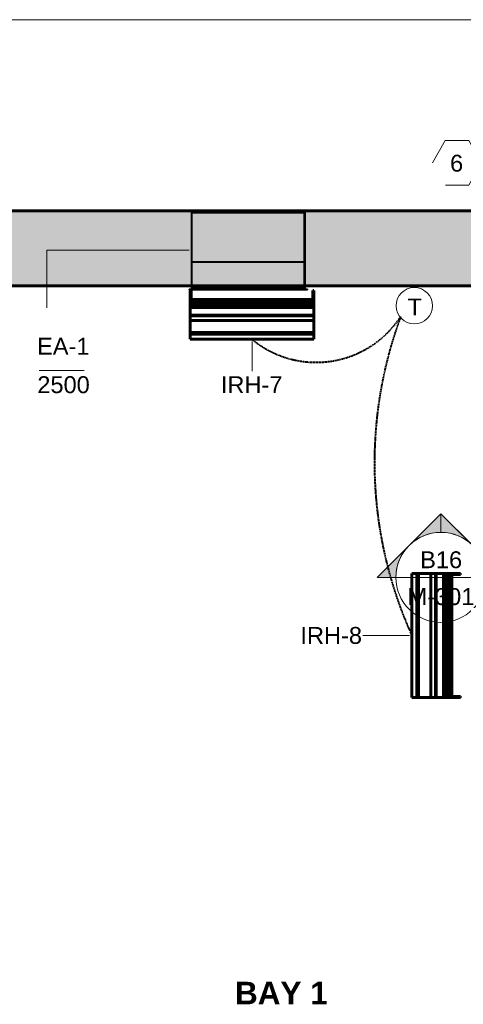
# Model space of a CAD drawing. Header units: inches. Extents: x -703 to 1762, y -443 to 551.
# Tile 3 of 15: x -455 to -336, y 277 to 539. Entities that reach past the tile are written whole.
import ezdxf

# ---------------------------------------------------------------- set-up
doc = ezdxf.new("R2010")
doc.units = ezdxf.units.IN
doc.header["$MEASUREMENT"] = 0
doc.linetypes.add('Hidden 1_16_', pattern=[0.09375, 0.0625, -0.03125])
for name, color, linetype, lineweight in [('A-ANNO-NOTE', 131, 'Continuous', 9), ('A-AREA-IDEN', 2, 'Continuous', 9), ('A-DETL', 90, 'Continuous', 9), ('A-WALL-PATT', 111, 'Continuous', 60), ('G-ANNO-SYMB', 111, 'Continuous', 9), ('L-SITE-WALL', 31, 'Continuous', 18), ('M-EQPM', 50, 'Continuous', 60), ('M-EQPM-IDEN', 50, 'Continuous', 9), ('M-HVAC-CDFF', 50, 'Continuous', 40), ('M-HVAC-CDFF-IDEN', 2, 'Continuous', 9)]:
    doc.layers.add(name, color=color, linetype=linetype, lineweight=lineweight)
doc.styles.add('Arial', font='arial.ttf', dxfattribs={"height": 4.5})
doc.styles.add('Arial_B', font='arialbd.ttf', dxfattribs={"height": 6})

# ---------------------------------------------------------------- blocks, each defined once
blk = doc.blocks.new('ANG M_I Facility_HOST_REVISED_07082024_rvt-1-01_All_Mech_WORK')
at = {"layer": 'A-WALL-PATT', "lineweight": 9}
h = blk.add_hatch(dxfattribs=at)
h.set_pattern_fill('FP_1', style=0, pattern_type=2)
h.set_pattern_definition([(50, (0, 0), (13.77135, -1.20496), [1.44, -15.84]), (355, (0, 0), (-2.66442, 14.44218), [1.152, -12.672]), (100.451, (1.148, -0.1), (11.10708, 13.23737), [1.224, -13.462]), (46.184, (0, 3.84), (20.4913, -3.17785), [2.16, -23.76]), (96.636, (1.708, 3.575), (17.94587, 18.70315), [1.836, -20.193]), (351.184, (0, 3.84), (17.9454, 18.7026), [1.728, -19.008]), (21, (1.92, 2.88), (11.46052, -7.73037), [1.44, -15.84]), (326, (1.92, 2.88), (4.67135, 13.92315), [1.152, -12.672]), (71.451, (2.875, 2.236), (16.13207, 6.19284), [1.224, -13.462]), (37.5, (0, 0), (0.233123, 6.39175), [0.634, -11.885, 0.634, -12.23, -12.72]), (37.5, (0, 0), (0.233123, 6.39175), [-25.382, 0.634, -12.086]), (7.5, (0, 0), (5.05073, 7.57304), [0.634, -6.701, 0.634, -11.597, -4.848]), (7.5, (0, 0), (5.05073, 7.57304), [-19.565, 0.634, -4.214]), (327.5, (-4.282, 0), (10.24958, -0.43289), [0.634, -4.166, 0.634, -14.342, -19.872]), (327.5, (-4.282, 0), (10.24958, -0.43289), [-19.776, 0.634, -19.238]), (317.5, (-6.202, 0), (11.19739, 1.92214), [0.634, -5.606, 0.634, -9.312, -14.112]), (317.5, (-6.202, 0), (11.19739, 1.92214), [-16.186, 0.634, -13.478])])
h.paths.add_polyline_path([(-603.06, 468.34), (-603.06, 488.34), (-163.06, 488.34), (-163.06, 468.34), (-183.06, 468.34)])
at = {"layer": 'L-SITE-WALL', "color": 250, "lineweight": 60}
for p, q in [((-163.06, 488.34), (-603.06, 488.34)), ((-603.06, 468.34), (-183.06, 468.34))]:
    blk.add_line(p, q, dxfattribs=at)
blk = doc.blocks.new('SW-33 _Generic 2 Lamp_1 - SW-33 _Generic 2 Lamp_-2891198-01_All_Mech_WORK')
at = {"layer": 'M-EQPM'}
for p, q in [((-535.89, 16.95), (-535.89, 18.3)), ((-535.89, 15.15), (-535.89, 18.3)), ((-535.89, 16.95), (-535.89, 18.3)), ((-535.89, 18.3), (-535.89, 12)), ((-535.89, 18.3), (-502.89, 18.3)), ((-535.89, 16.52), (-535.89, 16.95)), ((-535.89, 16.52), (-535.89, 16.95)), ((-535.89, 16.95), (-502.89, 16.95)), ((-535.89, 13.26), (-535.89, 16.52)), ((-535.89, 13.26), (-535.89, 16.52)), ((-535.89, 16.52), (-502.89, 16.52)), ((-502.89, 12), (-502.89, 18.3)), ((-502.89, 18.3), (-502.89, 16.95)), ((-502.89, 16.95), (-502.89, 16.52)), ((-502.89, 16.52), (-502.89, 13.26)), ((-535.89, 15.15), (-535.89, 12)), ((-535.89, 11.82), (-535.89, 13.26)), ((-535.89, 11.82), (-535.89, 13.26)), ((-535.89, 13.26), (-502.89, 13.26)), ((-502.89, 13.26), (-502.89, 11.82)), ((-535.89, 9.45), (-535.89, 12)), ((-535.89, 12), (-535.89, 9.45)), ((-535.89, 12), (-502.89, 12)), ((-535.89, 11.82), (-535.89, 9.65)), ((-535.89, 9.65), (-535.89, 11.82)), ((-535.89, 11.82), (-502.89, 11.82)), ((-502.89, 9.45), (-502.89, 12)), ((-502.89, 11.82), (-502.89, 9.65)), ((-535.89, 10.15), (-535.89, 8.42)), ((-535.89, 9.65), (-535.89, 10.15)), ((-535.89, 10.15), (-535.89, 7.15)), ((-535.89, 8.42), (-535.89, 10.15)), ((-535.64, 10.15), (-535.89, 10.15)), ((-535.89, 9.82), (-535.89, 7.65)), ((-535.89, 9.82), (-535.89, 8.38)), ((-535.89, 9.82), (-535.89, 7.65)), ((-535.89, 8.38), (-535.89, 9.82)), ((-502.89, 9.82), (-535.89, 9.82)), ((-535.89, 7.65), (-535.89, 9.65)), ((-535.89, 9.65), (-502.89, 9.65)), ((-535.89, 9.02), (-535.89, 9.45)), ((-535.89, 9.45), (-535.89, 9.02)), ((-535.89, 9.45), (-502.89, 9.45)), ((-535.89, 8.38), (-535.89, 9.02)), ((-535.89, 9.02), (-535.89, 8.38)), ((-535.89, 9.02), (-502.89, 9.02)), ((-535.89, 8.42), (-535.89, 6.37)), ((-535.89, 6.37), (-535.89, 8.42)), ((-535.89, 8.42), (-535.64, 8.42)), ((-535.89, 8.38), (-502.89, 8.38)), ((-535.64, 10.15), (-535.64, 8.42)), ((-535.64, 7.15), (-535.64, 10.15)), ((-535.64, 8.42), (-535.64, 6.37)), ((-503.14, 10.15), (-503.14, 7.15)), ((-503.14, 8.42), (-503.14, 10.15)), ((-502.89, 10.15), (-503.14, 10.15)), ((-503.14, 6.37), (-503.14, 8.42)), ((-503.14, 8.42), (-502.89, 8.42)), ((-502.89, 10.15), (-502.89, 8.42)), ((-502.89, 7.15), (-502.89, 10.15)), ((-502.89, 9.82), (-502.89, 8.38)), ((-502.89, 7.65), (-502.89, 9.82)), ((-502.89, 9.65), (-502.89, 7.65)), ((-502.89, 9.02), (-502.89, 9.45)), ((-502.89, 8.38), (-502.89, 9.02)), ((-502.89, 8.42), (-502.89, 6.37)), ((-535.89, 7.65), (-535.89, 7.68)), ((-535.89, 7.65), (-535.89, 7.15)), ((-535.89, 7.65), (-502.89, 7.65)), ((-535.89, 7.15), (-535.89, 5.42)), ((-535.89, 7.15), (-535.89, 5.42)), ((-535.89, 7.15), (-535.64, 7.15)), ((-535.89, 6.37), (-535.89, 5.84)), ((-535.89, 5.31), (-535.89, 6.37)), ((-535.89, 6.37), (-535.64, 6.37)), ((-535.89, 5.31), (-535.89, 5.84)), ((-535.89, 5.42), (-535.89, 5.31)), ((-535.89, 5.42), (-535.89, 5.31)), ((-535.89, 5.42), (-535.64, 5.42)), ((-535.89, 5.31), (-535.64, 5.31)), ((-535.64, 5.42), (-535.64, 7.15)), ((-535.64, 6.37), (-535.64, 5.31)), ((-535.64, 5.31), (-535.64, 5.42)), ((-503.14, 7.15), (-503.14, 5.42)), ((-503.14, 7.15), (-502.89, 7.15)), ((-503.14, 5.31), (-503.14, 6.37)), ((-503.14, 6.37), (-502.89, 6.37)), ((-503.14, 5.42), (-503.14, 5.31)), ((-503.14, 5.42), (-502.89, 5.42)), ((-503.14, 5.31), (-502.89, 5.31)), ((-502.89, 5.42), (-502.89, 7.15)), ((-502.89, 6.37), (-502.89, 5.31)), ((-502.89, 5.31), (-502.89, 5.42))]:
    blk.add_line(p, q, dxfattribs=at)
blk = doc.blocks.new('Louver - Storm Resistant - Standard-3256082-01_All_Mech_WORK')
at = {"layer": 'M-HVAC-CDFF'}
for p, q in [((-409.5, 488.34), (-378, 488.34)), ((-409.5, 488.34), (-409.5, 488.34)), ((-409.5, 488.34), (-409.5, 488.21)), ((-409.5, 488.21), (-409.5, 488.21)), ((-378, 488.21), (-409.5, 488.21)), ((-408.87, 488.21), (-378.62, 488.21)), ((-408.87, 488.21), (-408.87, 488.21)), ((-408.87, 488.21), (-408.87, 467.46)), ((-408.75, 488.34), (-408.75, 488.34)), ((-408.75, 488.34), (-378.75, 488.34)), ((-408.75, 488.21), (-408.75, 488.34)), ((-408.75, 488.21), (-408.75, 488.21)), ((-408.75, 488.21), (-378.75, 488.21)), ((-408.75, 467.46), (-408.75, 488.21)), ((-378.75, 488.21), (-408.75, 488.21)), ((-408.75, 488.21), (-408.75, 488.21)), ((-378.75, 488.34), (-378.75, 488.34)), ((-378.75, 488.21), (-378.75, 488.34)), ((-378.75, 488.21), (-378.75, 488.21)), ((-378.75, 467.46), (-378.75, 488.21)), ((-378.75, 488.21), (-378.75, 488.21)), ((-378.62, 488.21), (-378.62, 488.21)), ((-378.62, 467.46), (-378.62, 488.21)), ((-378, 488.34), (-378, 488.34)), ((-378, 488.21), (-378, 488.34)), ((-378, 488.21), (-378, 488.21)), ((-408.75, 488.05), (-408.75, 488.05)), ((-408.75, 488.01), (-408.75, 488.05)), ((-378.75, 488.05), (-408.75, 488.05)), ((-408.75, 488.05), (-408.75, 488.05)), ((-408.75, 488.01), (-408.75, 488.05)), ((-378.75, 488.05), (-408.75, 488.05)), ((-408.75, 488.05), (-408.75, 488.05)), ((-408.75, 488.01), (-408.75, 488.05)), ((-378.75, 488.05), (-408.75, 488.05)), ((-408.75, 488.05), (-408.75, 488.05)), ((-408.75, 488.01), (-408.75, 488.05)), ((-378.75, 488.05), (-408.75, 488.05)), ((-408.75, 487.92), (-408.75, 488.01)), ((-408.75, 488.01), (-408.75, 488.01)), ((-408.75, 488.01), (-378.75, 488.01)), ((-408.75, 488.01), (-378.75, 488.01)), ((-408.75, 487.92), (-408.75, 488.01)), ((-408.75, 488.01), (-408.75, 488.01)), ((-408.75, 488.01), (-378.75, 488.01)), ((-408.75, 488.01), (-378.75, 488.01)), ((-408.75, 487.92), (-408.75, 488.01)), ((-408.75, 488.01), (-408.75, 488.01)), ((-408.75, 488.01), (-378.75, 488.01)), ((-408.75, 488.01), (-378.75, 488.01)), ((-408.75, 487.92), (-408.75, 488.01)), ((-408.75, 488.01), (-408.75, 488.01)), ((-408.75, 488.01), (-378.75, 488.01)), ((-408.75, 488.01), (-378.75, 488.01)), ((-408.75, 474.73), (-408.75, 487.92)), ((-408.75, 487.92), (-378.75, 487.92)), ((-408.75, 474.73), (-408.75, 487.92)), ((-408.75, 487.92), (-378.75, 487.92)), ((-408.75, 474.73), (-408.75, 487.92)), ((-408.75, 487.92), (-378.75, 487.92)), ((-408.75, 474.73), (-408.75, 487.92)), ((-408.75, 487.92), (-378.75, 487.92)), ((-408.75, 487.91), (-378.75, 487.91)), ((-408.75, 487.91), (-378.75, 487.91)), ((-408.75, 487.91), (-378.75, 487.91)), ((-408.75, 487.91), (-378.75, 487.91)), ((-378.75, 488.05), (-378.75, 488.01)), ((-378.75, 488.05), (-378.75, 488.05)), ((-378.75, 488.05), (-378.75, 488.01)), ((-378.75, 488.05), (-378.75, 488.05)), ((-378.75, 488.05), (-378.75, 488.01)), ((-378.75, 488.05), (-378.75, 488.05)), ((-378.75, 488.05), (-378.75, 488.01)), ((-378.75, 488.05), (-378.75, 488.05)), ((-378.75, 488.01), (-378.75, 488.01)), ((-378.75, 488.01), (-378.75, 487.92)), ((-378.75, 488.01), (-378.75, 488.01)), ((-378.75, 488.01), (-378.75, 487.92)), ((-378.75, 488.01), (-378.75, 488.01)), ((-378.75, 488.01), (-378.75, 487.92)), ((-378.75, 488.01), (-378.75, 488.01)), ((-378.75, 488.01), (-378.75, 487.92)), ((-378.75, 487.92), (-378.75, 474.73)), ((-378.75, 487.92), (-378.75, 474.73)), ((-378.75, 487.92), (-378.75, 474.73)), ((-378.75, 487.92), (-378.75, 474.73)), ((-408.75, 467.55), (-408.75, 474.73)), ((-408.75, 474.73), (-378.75, 474.73)), ((-408.75, 474.73), (-378.75, 474.73)), ((-408.75, 467.55), (-408.75, 474.73)), ((-408.75, 474.73), (-378.75, 474.73)), ((-408.75, 474.73), (-378.75, 474.73)), ((-408.75, 467.55), (-408.75, 474.73)), ((-408.75, 474.73), (-378.75, 474.73)), ((-408.75, 474.73), (-378.75, 474.73)), ((-408.75, 467.55), (-408.75, 474.73)), ((-408.75, 474.73), (-378.75, 474.73)), ((-408.75, 474.73), (-378.75, 474.73)), ((-378.75, 474.73), (-378.75, 467.55)), ((-378.75, 474.73), (-378.75, 467.55)), ((-378.75, 474.73), (-378.75, 467.55)), ((-378.75, 474.73), (-378.75, 467.55)), ((-409.5, 467.46), (-378, 467.46)), ((-409.5, 467.46), (-409.5, 467.46)), ((-409.5, 467.46), (-409.5, 467.34)), ((-409.5, 467.34), (-409.5, 467.34)), ((-378, 467.34), (-409.5, 467.34)), ((-408.87, 467.46), (-408.87, 467.46)), ((-378.62, 467.46), (-408.87, 467.46)), ((-408.75, 467.77), (-408.75, 467.79)), ((-408.75, 467.79), (-378.75, 467.79)), ((-408.75, 467.77), (-408.75, 467.79)), ((-408.75, 467.79), (-378.75, 467.79)), ((-408.75, 467.77), (-408.75, 467.79)), ((-408.75, 467.79), (-378.75, 467.79)), ((-408.75, 467.77), (-408.75, 467.79)), ((-408.75, 467.79), (-378.75, 467.79)), ((-408.75, 467.58), (-408.75, 467.77)), ((-408.75, 467.77), (-378.75, 467.77)), ((-408.75, 467.58), (-408.75, 467.77)), ((-408.75, 467.77), (-378.75, 467.77)), ((-408.75, 467.58), (-408.75, 467.77)), ((-408.75, 467.77), (-378.75, 467.77)), ((-408.75, 467.58), (-408.75, 467.77)), ((-408.75, 467.77), (-378.75, 467.77)), ((-408.75, 467.58), (-408.75, 467.58)), ((-408.75, 467.58), (-378.75, 467.58)), ((-408.75, 467.58), (-408.75, 467.58)), ((-408.75, 467.58), (-378.75, 467.58)), ((-408.75, 467.58), (-408.75, 467.58)), ((-408.75, 467.58), (-378.75, 467.58)), ((-408.75, 467.58), (-408.75, 467.58)), ((-408.75, 467.58), (-378.75, 467.58)), ((-408.75, 467.55), (-408.75, 467.55)), ((-408.75, 467.55), (-378.75, 467.55)), ((-408.75, 467.55), (-408.75, 467.55)), ((-408.75, 467.55), (-378.75, 467.55)), ((-408.75, 467.55), (-408.75, 467.55)), ((-408.75, 467.55), (-378.75, 467.55)), ((-408.75, 467.55), (-408.75, 467.55)), ((-408.75, 467.55), (-378.75, 467.55)), ((-378.75, 467.46), (-408.75, 467.46)), ((-408.75, 467.46), (-408.75, 467.46)), ((-408.75, 467.46), (-408.75, 467.46)), ((-408.75, 467.46), (-378.75, 467.46)), ((-408.75, 467.34), (-408.75, 467.46)), ((-378.75, 467.34), (-408.75, 467.34)), ((-408.75, 467.34), (-408.75, 467.34)), ((-378.75, 467.79), (-378.75, 467.77)), ((-378.75, 467.79), (-378.75, 467.77)), ((-378.75, 467.79), (-378.75, 467.77)), ((-378.75, 467.79), (-378.75, 467.77)), ((-378.75, 467.77), (-378.75, 467.58)), ((-378.75, 467.77), (-378.75, 467.58)), ((-378.75, 467.77), (-378.75, 467.58)), ((-378.75, 467.77), (-378.75, 467.58)), ((-378.75, 467.58), (-378.75, 467.58)), ((-378.75, 467.58), (-378.75, 467.58)), ((-378.75, 467.58), (-378.75, 467.58)), ((-378.75, 467.58), (-378.75, 467.58)), ((-378.75, 467.55), (-378.75, 467.55)), ((-378.75, 467.55), (-378.75, 467.55)), ((-378.75, 467.55), (-378.75, 467.55)), ((-378.75, 467.55), (-378.75, 467.55)), ((-378.75, 467.46), (-378.75, 467.46)), ((-378.75, 467.46), (-378.75, 467.46)), ((-378.75, 467.34), (-378.75, 467.46)), ((-378.75, 467.34), (-378.75, 467.34)), ((-378.62, 467.46), (-378.62, 467.46)), ((-378, 467.46), (-378, 467.46)), ((-378, 467.34), (-378, 467.46)), ((-378, 467.34), (-378, 467.34))]:
    blk.add_line(p, q, dxfattribs=at)
blk = doc.blocks.new('Thermostat Annotation - Thermostat Annotation-2204458-01_All_Mech_WORK')
at = {"layer": 'A-ANNO-NOTE'}
blk.add_circle((0, 0.09375), 0.10084, dxfattribs=at)
blk = doc.blocks.new('03_Generic Annotation_Hexagon - 03_Generic Annotation_Hexagon-3123008-01_All_Mech_WORK')
at = {"layer": 'A-ANNO-NOTE'}
for p, q in [((-0.0672, 0.1242), (-0.1386, 0.0005)), ((0.0627, 0.1242), (-0.0672, 0.1242)), ((0.1344, 0), (0.0627, 0.1242)), ((0.0627, -0.1242), (0.1344, 0)), ((-0.0666, -0.1242), (0.0627, -0.1242))]:
    blk.add_line(p, q, dxfattribs=at)
blk = doc.blocks.new('Section - Section Head - Filled-22785-01_All_Mech_WORK')
at = {"layer": 'G-ANNO-SYMB'}
h = blk.add_hatch(color=256, dxfattribs=at)
edge = h.paths.add_edge_path()
edge.add_line((-0.4268, 0.1768), (-0.25, 0.3536))
edge.add_line((-0.25, 0.3536), (-0.25, 0.25))
edge.add_arc((-0.25, 0), 0.25, 90, 135)
h = blk.add_hatch(color=256, dxfattribs=at)
edge = h.paths.add_edge_path()
edge.add_arc((-0.25, 0), 0.25, 45, 90)
edge.add_line((-0.25, 0.25), (-0.25, 0.3536))
edge.add_line((-0.25, 0.3536), (-0.0732, 0.1768))
h = blk.add_hatch(color=256, dxfattribs=at)
edge = h.paths.add_edge_path()
edge.add_arc((-0.25, 0), 0.2503, 137.9216, 180)
edge.add_line((-0.5003, 0), (-0.6036, 0))
edge.add_line((-0.6036, 0), (-0.4358, 0.1678))
h = blk.add_hatch(color=256, dxfattribs=at)
edge = h.paths.add_edge_path()
edge.add_line((-0.0642, 0.1678), (0.1036, 0))
edge.add_line((0.1036, 0), (0.0003, 0))
edge.add_arc((-0.25, 0), 0.2503, 0, 42.0784)
for p, q in [((-0.25, 0.3536), (-0.6036, 0)), ((-0.25, 0.3536), (-0.4268, 0.1768)), ((-0.25, 0.3536), (0.1036, 0)), ((-0.25, 0.25), (-0.25, 0.3536)), ((-0.0732, 0.1768), (-0.25, 0.3536)), ((-0.25, 0.3536), (-0.25, 0.25)), ((-0.4358, 0.1678), (-0.6036, 0)), ((0.1036, 0), (-0.0642, 0.1678)), ((-0.6036, 0), (-0.5003, 0)), ((0.0003, 0), (0.1036, 0)), ((-0.5, 0), (-0.6036, 0)), ((0, 0), (0.1036, 0))]:
    blk.add_line(p, q, dxfattribs=at)
for radius, start, end in [(0.25, 360, 180), (0.25, 90, 135), (0.25, 45, 90), (0.2503, 137.9216, 180), (0.2503, 0, 42.0784), (0.25, 180, 360)]:
    blk.add_arc((-0.25, 0), radius, start, end, dxfattribs=at)
blk = doc.blocks.new('Diffuser Tag - Diffuser Tag-3186226-01_All_Mech_WORK')
at = {"layer": 'M-HVAC-CDFF-IDEN'}
blk.add_line((0.4521, -0.3469), (0.2021, -0.3469), dxfattribs=at)

msp = doc.modelspace()

# ---------------------------------------------------------------- linework, layer by layer
at = {"layer": 'A-DETL', "linetype": 'Hidden 1_16_', "lineweight": 40}
for centre, radius, start, end in [((-375.66, 474.9), 26.92, 230.5851, 326.7467), ((-248.49, 421.27), 111.64, 159.6241, 204.3759)]:
    msp.add_arc(centre, radius, start, end, dxfattribs=at)
at = {"layer": 'G-ANNO-SYMB'}
for p, q in [((-630.55, 539.29), (-152.35, 539.29)), ((-354.41, 390.67), (-330.41, 390.67))]:
    msp.add_line(p, q, dxfattribs=at)
at = {"layer": 'M-EQPM-IDEN'}
for p, q in [((-392.75, 453.51), (-392.75, 445.64)), ((-350.78, 375.19), (-363.22, 375.19))]:
    msp.add_line(p, q, dxfattribs=at)
at = {"layer": 'M-HVAC-CDFF-IDEN'}
for p, q in [((-447.46, 477.84), (-447.46, 462.47)), ((-409.5, 477.84), (-447.46, 477.84))]:
    msp.add_line(p, q, dxfattribs=at)

# ---------------------------------------------------------------- block references
at = {"lineweight": 5}
msp.add_blockref('ANG M_I Facility_HOST_REVISED_07082024_rvt-1-01_All_Mech_WORK', (0, 0), dxfattribs=at)
at = {"layer": 'A-ANNO-NOTE', "xscale": 48, "yscale": 48, "zscale": 48}
for name, p in [('03_Generic Annotation_Hexagon - 03_Generic Annotation_Hexagon-3123008-01_All_Mech_WORK', (-338.02, 501.11)), ('Thermostat Annotation - Thermostat Annotation-2204458-01_All_Mech_WORK', (-349.51, 458.56))]:
    msp.add_blockref(name, p, dxfattribs=at)
at = {"layer": 'G-ANNO-SYMB', "xscale": 47.99999999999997, "yscale": 47.99999999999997, "zscale": 47.99999999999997}
msp.add_blockref('Section - Section Head - Filled-22785-01_All_Mech_WORK', (-330.41, 390.67), dxfattribs=at)
at = {"layer": 'M-EQPM'}
for p, rotation in [((-912.14, 472.41), 180), ((-331.88, 894.59), 90.0000000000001)]:
    msp.add_blockref('SW-33 _Generic 2 Lamp_1 - SW-33 _Generic 2 Lamp_-2891198-01_All_Mech_WORK', p, dxfattribs=dict(at, rotation=rotation))
at = {"layer": 'M-HVAC-CDFF'}
msp.add_blockref('Louver - Storm Resistant - Standard-3256082-01_All_Mech_WORK', (0, 0), dxfattribs=at)
at = {"layer": 'M-HVAC-CDFF-IDEN', "xscale": 47.99999999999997, "yscale": 47.99999999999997, "zscale": 47.99999999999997}
msp.add_blockref('Diffuser Tag - Diffuser Tag-3186226-01_All_Mech_WORK', (-459.14, 462.47), dxfattribs=at)

# ---------------------------------------------------------------- texts
at = {"layer": 'A-ANNO-NOTE', "char_height": 4.5, "attachment_point": 1, "style": 'Arial'}
for s, insert, width in [('6', (-339.98, 503.3), 4.242), ('T', (-351.29, 464.98), 4.6965)]:
    msp.add_mtext(s, dxfattribs=dict(at, insert=insert, width=width))
at = {"layer": 'A-AREA-IDEN', "insert": (-397.27, 282.89), "char_height": 6, "width": 29.2395, "attachment_point": 1, "style": 'Arial_B'}
msp.add_mtext('BAY 1', dxfattribs=at)
at = {"layer": 'G-ANNO-SYMB', "char_height": 4.5, "attachment_point": 1, "style": 'Arial'}
for s, insert, width in [('B16', (-347.95, 397.62), 13.635), ('M-301', (-351.32, 387.8), 21.816)]:
    msp.add_mtext(s, dxfattribs=dict(at, insert=insert, width=width))
at = {"layer": 'M-EQPM-IDEN', "char_height": 4.5, "width": 19.998, "attachment_point": 1, "style": 'Arial'}
for s, insert in [('IRH-7', (-401.06, 444.27)), ('IRH-8', (-379.85, 377.45))]:
    msp.add_mtext(s, dxfattribs=dict(at, insert=insert))
at = {"layer": 'M-HVAC-CDFF-IDEN', "char_height": 4.5, "attachment_point": 1, "style": 'Arial'}
for s, insert, width in [('EA-1', (-450.02, 454.51), 17.1195), ('2500', (-449.96, 444.27), 16.968)]:
    msp.add_mtext(s, dxfattribs=dict(at, insert=insert, width=width))

doc.saveas('drawing.dxf')
